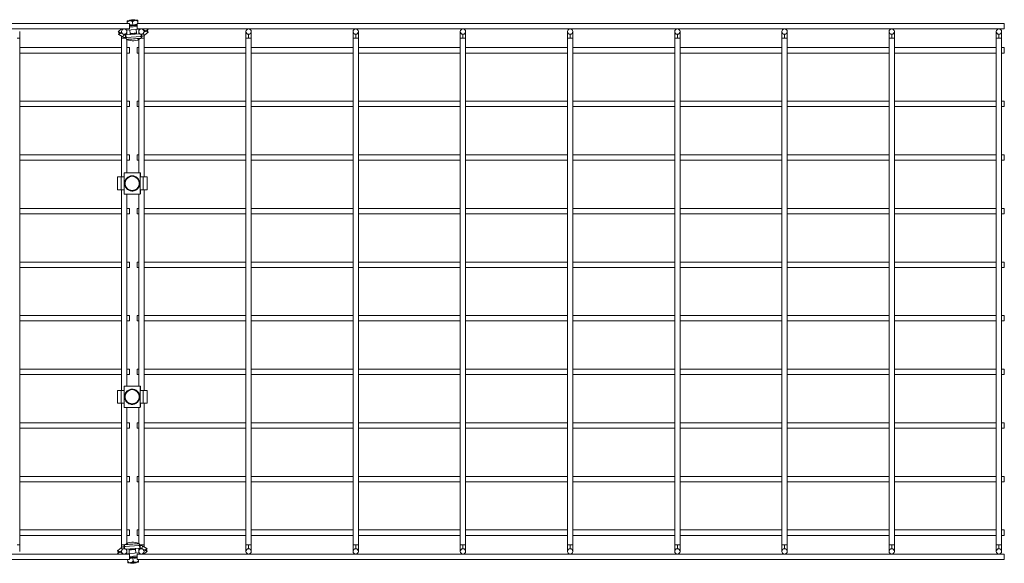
# Model space of a CAD drawing. Header units: millimetres. Extents: x -1743 to 1547, y -1424 to -128.
# Tile 8 of 9: x 629 to 1547, y -1272 to -765. Entities that reach past the tile are written whole.
import ezdxf

# ---------------------------------------------------------------- set-up
doc = ezdxf.new("R2010")
doc.units = ezdxf.units.MM

msp = doc.modelspace()

# ---------------------------------------------------------------- linework, layer by layer
at = {"color": 7, "linetype": 'Continuous', "lineweight": 15}
for p, q in [((731.34, -768.39), (-77.66, -768.39)), ((729.17, -768.39), (729.09, -767.23)), ((731.5, -765.15), (730.99, -765.75)), ((731.34, -773.39), (731.34, -768.39)), ((731.34, -771.74), (738.34, -771.22)), ((734.29, -769.8), (734.08, -766.86)), ((736.97, -765.31), (736.38, -764.8)), ((1547.34, -768.39), (738.34, -768.39)), ((738.34, -768.39), (738.34, -773.39)), ((739.2, -768.39), (739.06, -766.5)), ((1547.34, -773.39), (1547.34, -768.39)), ((-77.66, -773.39), (731.34, -773.39)), ((628.84, -781.89), (628.84, -775.89)), ((721.75, -777.17), (720.77, -775.97)), ((720.96, -778.5), (721.75, -777.17)), ((721.16, -775.66), (723.94, -773.39)), ((721.16, -775.66), (722.74, -777.6)), ((722.67, -776.61), (721.39, -778.76)), ((721.39, -778.76), (724.91, -780.86)), ((722.67, -776.61), (726.19, -778.71)), ((723.94, -776.61), (722.74, -777.6)), ((723.84, -776.7), (723.84, -777.31)), ((723.84, -780.22), (723.84, -781.89)), ((726.19, -778.71), (724.91, -780.86)), ((726.96, -773.47), (726.95, -773.39)), ((727.54, -781.48), (727.36, -778.99)), ((740.99, -777.99), (727.86, -778.95)), ((727.86, -778.95), (728.04, -781.45)), ((742.17, -780.41), (728.04, -781.45)), ((728.39, -774.46), (741.64, -773.49)), ((728.84, -778.88), (728.84, -775.89)), ((731.61, -774.22), (731.88, -777.98)), ((731.9, -778.26), (731.92, -778.49)), ((731.92, -778.49), (733.36, -778.15)), ((731.92, -778.49), (731.93, -778.66)), ((733.36, -778.15), (734.89, -777.94)), ((736.43, -777.93), (737.9, -778.05)), ((737.87, -777.55), (737.59, -773.79)), ((737.9, -778.05), (737.89, -777.82)), ((737.9, -778.05), (737.91, -778.22)), ((738.34, -773.39), (1547.34, -773.39)), ((739.84, -775.89), (739.84, -778.08)), ((742.15, -773.39), (742.16, -773.4)), ((742.52, -778.38), (742.67, -780.38)), ((746.85, -775.83), (744.25, -774.27)), ((744.76, -776.49), (746.78, -774.85)), ((744.84, -776.43), (744.84, -775.89)), ((744.84, -781.89), (744.84, -779.63)), ((748.36, -776.79), (745.18, -779.38)), ((748.36, -776.79), (746.78, -774.85)), ((746.85, -775.83), (748.14, -773.68)), ((748.14, -773.68), (747.64, -773.39)), ((748.56, -773.94), (747.77, -775.27)), ((747.77, -775.27), (748.75, -776.47)), ((839.84, -775.89), (839.84, -781.89)), ((842.34, -781.89), (842.34, -778.39)), ((844.84, -781.89), (844.84, -775.89)), ((939.84, -775.89), (939.84, -781.89)), ((942.34, -781.89), (942.34, -778.39)), ((944.84, -781.89), (944.84, -775.89)), ((1039.84, -775.89), (1039.84, -781.89)), ((1042.34, -781.89), (1042.34, -778.39)), ((1044.84, -781.89), (1044.84, -775.89)), ((1139.84, -775.89), (1139.84, -781.89)), ((1142.34, -781.89), (1142.34, -778.39)), ((1144.84, -781.89), (1144.84, -775.89)), ((1239.84, -775.89), (1239.84, -781.89)), ((1242.34, -781.89), (1242.34, -778.39)), ((1244.84, -781.89), (1244.84, -775.89)), ((1339.84, -775.89), (1339.84, -781.89)), ((1342.34, -781.89), (1342.34, -778.39)), ((1344.84, -781.89), (1344.84, -775.89)), ((1439.84, -775.89), (1439.84, -781.89)), ((1442.34, -781.89), (1442.34, -778.39)), ((1444.84, -781.89), (1444.84, -775.89)), ((1539.84, -775.89), (1539.84, -781.89)), ((1542.34, -781.89), (1542.34, -778.39)), ((1544.84, -781.89), (1544.84, -775.89)), ((628.84, -781.89), (626.34, -781.89)), ((628.84, -1254.89), (628.84, -781.89)), ((726.34, -781.89), (723.84, -781.89)), ((723.84, -781.89), (723.84, -911.56)), ((728.84, -907.56), (728.84, -783.29)), ((739.84, -783.37), (739.84, -907.56)), ((744.84, -781.89), (742.34, -781.89)), ((744.84, -911.56), (744.84, -781.89)), ((842.34, -781.89), (839.84, -781.89)), ((839.84, -781.89), (839.84, -1254.89)), ((844.84, -781.89), (842.34, -781.89)), ((844.84, -1254.89), (844.84, -781.89)), ((942.34, -781.89), (939.84, -781.89)), ((939.84, -781.89), (939.84, -1254.89)), ((944.84, -781.89), (942.34, -781.89)), ((944.84, -1254.89), (944.84, -781.89)), ((1042.34, -781.89), (1039.84, -781.89)), ((1039.84, -781.89), (1039.84, -1254.89)), ((1044.84, -781.89), (1042.34, -781.89)), ((1044.84, -1254.89), (1044.84, -781.89)), ((1142.34, -781.89), (1139.84, -781.89)), ((1139.84, -781.89), (1139.84, -1254.89)), ((1144.84, -781.89), (1142.34, -781.89)), ((1144.84, -1254.89), (1144.84, -781.89)), ((1242.34, -781.89), (1239.84, -781.89)), ((1239.84, -781.89), (1239.84, -1254.89)), ((1244.84, -781.89), (1242.34, -781.89)), ((1244.84, -1254.89), (1244.84, -781.89)), ((1342.34, -781.89), (1339.84, -781.89)), ((1339.84, -781.89), (1339.84, -1254.89)), ((1344.84, -781.89), (1342.34, -781.89)), ((1344.84, -1254.89), (1344.84, -781.89)), ((1442.34, -781.89), (1439.84, -781.89)), ((1439.84, -781.89), (1439.84, -1254.89)), ((1444.84, -781.89), (1442.34, -781.89)), ((1444.84, -1254.89), (1444.84, -781.89)), ((1542.34, -781.89), (1539.84, -781.89)), ((1539.84, -781.89), (1539.84, -1254.89)), ((1544.84, -781.89), (1542.34, -781.89)), ((1544.84, -1254.89), (1544.84, -781.89)), ((723.84, -790.89), (628.84, -790.89)), ((628.84, -795.89), (723.84, -795.89)), ((731.34, -790.89), (728.84, -790.89)), ((728.84, -795.89), (731.34, -795.89)), ((731.34, -795.89), (731.34, -790.89)), ((739.84, -790.89), (738.34, -790.89)), ((738.34, -790.89), (738.34, -795.89)), ((738.34, -795.89), (739.84, -795.89)), ((839.84, -790.89), (744.84, -790.89)), ((744.84, -795.89), (839.84, -795.89)), ((939.84, -790.89), (844.84, -790.89)), ((844.84, -795.89), (939.84, -795.89)), ((1039.84, -790.89), (944.84, -790.89)), ((944.84, -795.89), (1039.84, -795.89)), ((1139.84, -790.89), (1044.84, -790.89)), ((1044.84, -795.89), (1139.84, -795.89)), ((1239.84, -790.89), (1144.84, -790.89)), ((1144.84, -795.89), (1239.84, -795.89)), ((1339.84, -790.89), (1244.84, -790.89)), ((1244.84, -795.89), (1339.84, -795.89)), ((1439.84, -790.89), (1344.84, -790.89)), ((1344.84, -795.89), (1439.84, -795.89)), ((1539.84, -790.89), (1444.84, -790.89)), ((1444.84, -795.89), (1539.84, -795.89)), ((1547.34, -790.89), (1544.84, -790.89)), ((1544.84, -795.89), (1547.34, -795.89)), ((1547.34, -795.89), (1547.34, -790.89)), ((723.84, -840.89), (628.84, -840.89)), ((731.34, -840.89), (728.84, -840.89)), ((731.34, -845.89), (731.34, -840.89)), ((739.84, -840.89), (738.34, -840.89)), ((738.34, -840.89), (738.34, -845.89)), ((839.84, -840.89), (744.84, -840.89)), ((939.84, -840.89), (844.84, -840.89)), ((1039.84, -840.89), (944.84, -840.89)), ((1139.84, -840.89), (1044.84, -840.89)), ((1239.84, -840.89), (1144.84, -840.89)), ((1339.84, -840.89), (1244.84, -840.89)), ((1439.84, -840.89), (1344.84, -840.89)), ((1539.84, -840.89), (1444.84, -840.89)), ((1547.34, -840.89), (1544.84, -840.89)), ((1547.34, -845.89), (1547.34, -840.89)), ((628.84, -845.89), (723.84, -845.89)), ((728.84, -845.89), (731.34, -845.89)), ((738.34, -845.89), (739.84, -845.89)), ((744.84, -845.89), (839.84, -845.89)), ((844.84, -845.89), (939.84, -845.89)), ((944.84, -845.89), (1039.84, -845.89)), ((1044.84, -845.89), (1139.84, -845.89)), ((1144.84, -845.89), (1239.84, -845.89)), ((1244.84, -845.89), (1339.84, -845.89)), ((1344.84, -845.89), (1439.84, -845.89)), ((1444.84, -845.89), (1539.84, -845.89)), ((1544.84, -845.89), (1547.34, -845.89)), ((723.84, -890.89), (628.84, -890.89)), ((731.34, -890.89), (728.84, -890.89)), ((731.34, -895.89), (731.34, -890.89)), ((739.84, -890.89), (738.34, -890.89)), ((738.34, -890.89), (738.34, -895.89)), ((839.84, -890.89), (744.84, -890.89)), ((939.84, -890.89), (844.84, -890.89)), ((1039.84, -890.89), (944.84, -890.89)), ((1139.84, -890.89), (1044.84, -890.89)), ((1239.84, -890.89), (1144.84, -890.89)), ((1339.84, -890.89), (1244.84, -890.89)), ((1439.84, -890.89), (1344.84, -890.89)), ((1539.84, -890.89), (1444.84, -890.89)), ((1547.34, -890.89), (1544.84, -890.89)), ((1547.34, -895.89), (1547.34, -890.89)), ((628.84, -895.89), (723.84, -895.89)), ((728.84, -895.89), (731.34, -895.89)), ((738.34, -895.89), (739.84, -895.89)), ((744.84, -895.89), (839.84, -895.89)), ((844.84, -895.89), (939.84, -895.89)), ((944.84, -895.89), (1039.84, -895.89)), ((1044.84, -895.89), (1139.84, -895.89)), ((1144.84, -895.89), (1239.84, -895.89)), ((1244.84, -895.89), (1339.84, -895.89)), ((1344.84, -895.89), (1439.84, -895.89)), ((1444.84, -895.89), (1539.84, -895.89)), ((1544.84, -895.89), (1547.34, -895.89)), ((726.2, -911.56), (726.2, -908.06)), ((740.85, -907.56), (726.7, -907.56)), ((740.85, -907.56), (740.93, -907.56)), ((741.43, -908.06), (741.35, -908.06)), ((741.35, -908.06), (741.35, -911.56)), ((741.43, -908.06), (741.43, -911.56)), ((719.96, -923.06), (719.96, -912.06)), ((720.36, -911.56), (723.64, -911.56)), ((723.64, -923.56), (723.64, -911.56)), ((723.64, -911.56), (726.2, -911.56)), ((726.2, -923.56), (726.2, -911.56)), ((741.35, -923.56), (741.35, -911.56)), ((741.35, -911.56), (743.96, -911.56)), ((743.96, -923.56), (743.96, -911.56)), ((747.39, -911.56), (743.96, -911.56)), ((747.81, -923.06), (747.81, -912.06)), ((747.89, -923.06), (747.89, -912.06)), ((720.36, -923.56), (723.64, -923.56)), ((726.2, -923.56), (723.64, -923.56)), ((723.84, -923.56), (723.84, -1110.61)), ((726.2, -927.06), (726.2, -923.56)), ((740.85, -927.56), (726.7, -927.56)), ((728.84, -1106.61), (728.84, -927.56)), ((739.84, -927.56), (739.84, -1106.61)), ((740.93, -927.56), (740.85, -927.56)), ((743.96, -923.56), (741.35, -923.56)), ((741.35, -927.06), (741.35, -923.56)), ((741.35, -927.06), (741.43, -927.06)), ((741.43, -927.06), (741.43, -923.56)), ((747.39, -923.56), (743.96, -923.56)), ((744.84, -1110.61), (744.84, -923.56)), ((723.84, -940.89), (628.84, -940.89)), ((628.84, -945.89), (723.84, -945.89)), ((731.34, -940.89), (728.84, -940.89)), ((728.84, -945.89), (731.34, -945.89)), ((731.34, -945.89), (731.34, -940.89)), ((739.84, -940.89), (738.34, -940.89)), ((738.34, -940.89), (738.34, -945.89)), ((738.34, -945.89), (739.84, -945.89)), ((839.84, -940.89), (744.84, -940.89)), ((744.84, -945.89), (839.84, -945.89)), ((939.84, -940.89), (844.84, -940.89)), ((844.84, -945.89), (939.84, -945.89)), ((1039.84, -940.89), (944.84, -940.89)), ((944.84, -945.89), (1039.84, -945.89)), ((1139.84, -940.89), (1044.84, -940.89)), ((1044.84, -945.89), (1139.84, -945.89)), ((1239.84, -940.89), (1144.84, -940.89)), ((1144.84, -945.89), (1239.84, -945.89)), ((1339.84, -940.89), (1244.84, -940.89)), ((1244.84, -945.89), (1339.84, -945.89)), ((1439.84, -940.89), (1344.84, -940.89)), ((1344.84, -945.89), (1439.84, -945.89)), ((1539.84, -940.89), (1444.84, -940.89)), ((1444.84, -945.89), (1539.84, -945.89)), ((1547.34, -940.89), (1544.84, -940.89)), ((1544.84, -945.89), (1547.34, -945.89)), ((1547.34, -945.89), (1547.34, -940.89)), ((723.84, -990.89), (628.84, -990.89)), ((731.34, -990.89), (728.84, -990.89)), ((731.34, -995.89), (731.34, -990.89)), ((739.84, -990.89), (738.34, -990.89)), ((738.34, -990.89), (738.34, -995.89)), ((839.84, -990.89), (744.84, -990.89)), ((939.84, -990.89), (844.84, -990.89)), ((1039.84, -990.89), (944.84, -990.89)), ((1139.84, -990.89), (1044.84, -990.89)), ((1239.84, -990.89), (1144.84, -990.89)), ((1339.84, -990.89), (1244.84, -990.89)), ((1439.84, -990.89), (1344.84, -990.89)), ((1539.84, -990.89), (1444.84, -990.89)), ((1547.34, -990.89), (1544.84, -990.89)), ((1547.34, -995.89), (1547.34, -990.89)), ((628.84, -995.89), (723.84, -995.89)), ((728.84, -995.89), (731.34, -995.89)), ((738.34, -995.89), (739.84, -995.89)), ((744.84, -995.89), (839.84, -995.89)), ((844.84, -995.89), (939.84, -995.89)), ((944.84, -995.89), (1039.84, -995.89)), ((1044.84, -995.89), (1139.84, -995.89)), ((1144.84, -995.89), (1239.84, -995.89)), ((1244.84, -995.89), (1339.84, -995.89)), ((1344.84, -995.89), (1439.84, -995.89)), ((1444.84, -995.89), (1539.84, -995.89)), ((1544.84, -995.89), (1547.34, -995.89)), ((723.84, -1040.89), (628.84, -1040.89)), ((628.84, -1045.89), (723.84, -1045.89)), ((731.34, -1040.89), (728.84, -1040.89)), ((728.84, -1045.89), (731.34, -1045.89)), ((731.34, -1045.89), (731.34, -1040.89)), ((739.84, -1040.89), (738.34, -1040.89)), ((738.34, -1040.89), (738.34, -1045.89)), ((738.34, -1045.89), (739.84, -1045.89)), ((839.84, -1040.89), (744.84, -1040.89)), ((744.84, -1045.89), (839.84, -1045.89)), ((939.84, -1040.89), (844.84, -1040.89)), ((844.84, -1045.89), (939.84, -1045.89)), ((1039.84, -1040.89), (944.84, -1040.89)), ((944.84, -1045.89), (1039.84, -1045.89)), ((1139.84, -1040.89), (1044.84, -1040.89)), ((1044.84, -1045.89), (1139.84, -1045.89)), ((1239.84, -1040.89), (1144.84, -1040.89)), ((1144.84, -1045.89), (1239.84, -1045.89)), ((1339.84, -1040.89), (1244.84, -1040.89)), ((1244.84, -1045.89), (1339.84, -1045.89)), ((1439.84, -1040.89), (1344.84, -1040.89)), ((1344.84, -1045.89), (1439.84, -1045.89)), ((1539.84, -1040.89), (1444.84, -1040.89)), ((1444.84, -1045.89), (1539.84, -1045.89)), ((1547.34, -1040.89), (1544.84, -1040.89)), ((1544.84, -1045.89), (1547.34, -1045.89)), ((1547.34, -1045.89), (1547.34, -1040.89)), ((723.84, -1090.89), (628.84, -1090.89)), ((731.34, -1090.89), (728.84, -1090.89)), ((731.34, -1095.89), (731.34, -1090.89)), ((739.84, -1090.89), (738.34, -1090.89)), ((738.34, -1090.89), (738.34, -1095.89)), ((839.84, -1090.89), (744.84, -1090.89)), ((939.84, -1090.89), (844.84, -1090.89)), ((1039.84, -1090.89), (944.84, -1090.89)), ((1139.84, -1090.89), (1044.84, -1090.89)), ((1239.84, -1090.89), (1144.84, -1090.89)), ((1339.84, -1090.89), (1244.84, -1090.89)), ((1439.84, -1090.89), (1344.84, -1090.89)), ((1539.84, -1090.89), (1444.84, -1090.89)), ((1547.34, -1090.89), (1544.84, -1090.89)), ((1547.34, -1095.89), (1547.34, -1090.89)), ((628.84, -1095.89), (723.84, -1095.89)), ((728.84, -1095.89), (731.34, -1095.89)), ((738.34, -1095.89), (739.84, -1095.89)), ((744.84, -1095.89), (839.84, -1095.89)), ((844.84, -1095.89), (939.84, -1095.89)), ((944.84, -1095.89), (1039.84, -1095.89)), ((1044.84, -1095.89), (1139.84, -1095.89)), ((1144.84, -1095.89), (1239.84, -1095.89)), ((1244.84, -1095.89), (1339.84, -1095.89)), ((1344.84, -1095.89), (1439.84, -1095.89)), ((1444.84, -1095.89), (1539.84, -1095.89)), ((1544.84, -1095.89), (1547.34, -1095.89)), ((719.96, -1111.11), (719.96, -1122.11)), ((720.36, -1110.61), (723.64, -1110.61)), ((723.64, -1110.61), (723.64, -1122.61)), ((723.64, -1110.61), (726.2, -1110.61)), ((726.2, -1107.11), (726.2, -1110.61)), ((726.2, -1110.61), (726.2, -1122.61)), ((726.7, -1106.61), (740.85, -1106.61)), ((740.85, -1106.61), (740.93, -1106.61)), ((741.43, -1107.11), (741.35, -1107.11)), ((741.35, -1107.11), (741.35, -1110.61)), ((741.35, -1110.61), (741.35, -1122.61)), ((741.35, -1110.61), (743.96, -1110.61)), ((741.43, -1107.11), (741.43, -1110.61)), ((743.96, -1110.61), (743.96, -1122.61)), ((747.39, -1110.61), (743.96, -1110.61)), ((747.81, -1111.11), (747.81, -1122.11)), ((747.89, -1111.11), (747.89, -1122.11)), ((720.36, -1122.61), (723.64, -1122.61)), ((726.2, -1122.61), (723.64, -1122.61)), ((723.84, -1122.61), (723.84, -1254.89)), ((726.2, -1126.11), (726.2, -1122.61)), ((726.7, -1126.61), (740.85, -1126.61)), ((728.84, -1253.41), (728.84, -1126.61)), ((739.84, -1126.61), (739.84, -1253.49)), ((740.93, -1126.61), (740.85, -1126.61)), ((743.96, -1122.61), (741.35, -1122.61)), ((741.35, -1122.61), (741.35, -1126.11)), ((741.35, -1126.11), (741.43, -1126.11)), ((741.43, -1122.61), (741.43, -1126.11)), ((747.39, -1122.61), (743.96, -1122.61)), ((744.84, -1254.89), (744.84, -1122.61)), ((723.84, -1140.89), (628.84, -1140.89)), ((628.84, -1145.89), (723.84, -1145.89)), ((731.34, -1140.89), (728.84, -1140.89)), ((728.84, -1145.89), (731.34, -1145.89)), ((731.34, -1145.89), (731.34, -1140.89)), ((739.84, -1140.89), (738.34, -1140.89)), ((738.34, -1140.89), (738.34, -1145.89)), ((738.34, -1145.89), (739.84, -1145.89)), ((839.84, -1140.89), (744.84, -1140.89)), ((744.84, -1145.89), (839.84, -1145.89)), ((939.84, -1140.89), (844.84, -1140.89)), ((844.84, -1145.89), (939.84, -1145.89)), ((1039.84, -1140.89), (944.84, -1140.89)), ((944.84, -1145.89), (1039.84, -1145.89)), ((1139.84, -1140.89), (1044.84, -1140.89)), ((1044.84, -1145.89), (1139.84, -1145.89)), ((1239.84, -1140.89), (1144.84, -1140.89)), ((1144.84, -1145.89), (1239.84, -1145.89)), ((1339.84, -1140.89), (1244.84, -1140.89)), ((1244.84, -1145.89), (1339.84, -1145.89)), ((1439.84, -1140.89), (1344.84, -1140.89)), ((1344.84, -1145.89), (1439.84, -1145.89)), ((1539.84, -1140.89), (1444.84, -1140.89)), ((1444.84, -1145.89), (1539.84, -1145.89)), ((1547.34, -1140.89), (1544.84, -1140.89)), ((1544.84, -1145.89), (1547.34, -1145.89)), ((1547.34, -1145.89), (1547.34, -1140.89)), ((723.84, -1190.89), (628.84, -1190.89)), ((731.34, -1190.89), (728.84, -1190.89)), ((731.34, -1195.89), (731.34, -1190.89)), ((739.84, -1190.89), (738.34, -1190.89)), ((738.34, -1190.89), (738.34, -1195.89)), ((839.84, -1190.89), (744.84, -1190.89)), ((939.84, -1190.89), (844.84, -1190.89)), ((1039.84, -1190.89), (944.84, -1190.89)), ((1139.84, -1190.89), (1044.84, -1190.89)), ((1239.84, -1190.89), (1144.84, -1190.89)), ((1339.84, -1190.89), (1244.84, -1190.89)), ((1439.84, -1190.89), (1344.84, -1190.89)), ((1539.84, -1190.89), (1444.84, -1190.89)), ((1547.34, -1190.89), (1544.84, -1190.89)), ((1547.34, -1195.89), (1547.34, -1190.89)), ((628.84, -1195.89), (723.84, -1195.89)), ((728.84, -1195.89), (731.34, -1195.89)), ((738.34, -1195.89), (739.84, -1195.89)), ((744.84, -1195.89), (839.84, -1195.89)), ((844.84, -1195.89), (939.84, -1195.89)), ((944.84, -1195.89), (1039.84, -1195.89)), ((1044.84, -1195.89), (1139.84, -1195.89)), ((1144.84, -1195.89), (1239.84, -1195.89)), ((1244.84, -1195.89), (1339.84, -1195.89)), ((1344.84, -1195.89), (1439.84, -1195.89)), ((1444.84, -1195.89), (1539.84, -1195.89)), ((1544.84, -1195.89), (1547.34, -1195.89)), ((723.84, -1240.89), (628.84, -1240.89)), ((628.84, -1245.89), (723.84, -1245.89)), ((731.34, -1240.89), (728.84, -1240.89)), ((728.84, -1245.89), (731.34, -1245.89)), ((731.34, -1245.89), (731.34, -1240.89)), ((739.84, -1240.89), (738.34, -1240.89)), ((738.34, -1240.89), (738.34, -1245.89)), ((738.34, -1245.89), (739.84, -1245.89)), ((839.84, -1240.89), (744.84, -1240.89)), ((744.84, -1245.89), (839.84, -1245.89)), ((939.84, -1240.89), (844.84, -1240.89)), ((844.84, -1245.89), (939.84, -1245.89)), ((1039.84, -1240.89), (944.84, -1240.89)), ((944.84, -1245.89), (1039.84, -1245.89)), ((1139.84, -1240.89), (1044.84, -1240.89)), ((1044.84, -1245.89), (1139.84, -1245.89)), ((1239.84, -1240.89), (1144.84, -1240.89)), ((1144.84, -1245.89), (1239.84, -1245.89)), ((1339.84, -1240.89), (1244.84, -1240.89)), ((1244.84, -1245.89), (1339.84, -1245.89)), ((1439.84, -1240.89), (1344.84, -1240.89)), ((1344.84, -1245.89), (1439.84, -1245.89)), ((1539.84, -1240.89), (1444.84, -1240.89)), ((1444.84, -1245.89), (1539.84, -1245.89)), ((1547.34, -1240.89), (1544.84, -1240.89)), ((1544.84, -1245.89), (1547.34, -1245.89)), ((1547.34, -1245.89), (1547.34, -1240.89)), ((626.34, -1254.89), (628.84, -1254.89)), ((628.84, -1260.89), (628.84, -1254.89)), ((720.31, -1260), (723.49, -1257.4)), ((723.84, -1254.89), (723.84, -1257.15)), ((723.84, -1254.89), (726.34, -1254.89)), ((726.16, -1258.4), (726.01, -1256.4)), ((740.63, -1255.33), (726.51, -1256.37)), ((740.81, -1257.83), (727.69, -1258.79)), ((736.76, -1258.29), (735.31, -1258.63)), ((736.76, -1258.29), (736.74, -1258.12)), ((736.77, -1258.52), (736.76, -1258.29)), ((739.84, -1257.9), (739.84, -1260.89)), ((740.81, -1257.83), (740.63, -1255.33)), ((741.13, -1255.3), (741.31, -1257.79)), ((742.34, -1254.89), (744.84, -1254.89)), ((742.48, -1258.07), (743.76, -1255.92)), ((746.01, -1260.17), (742.48, -1258.07)), ((747.29, -1258.02), (743.76, -1255.92)), ((744.84, -1256.56), (744.84, -1254.89)), ((746.01, -1260.17), (747.29, -1258.02)), ((747.72, -1258.28), (746.93, -1259.61)), ((839.84, -1254.89), (839.84, -1260.89)), ((839.84, -1254.89), (842.34, -1254.89)), ((842.34, -1254.89), (844.84, -1254.89)), ((842.34, -1254.89), (842.34, -1258.39)), ((844.84, -1260.89), (844.84, -1254.89)), ((939.84, -1254.89), (939.84, -1260.89)), ((939.84, -1254.89), (942.34, -1254.89)), ((942.34, -1254.89), (944.84, -1254.89)), ((942.34, -1254.89), (942.34, -1258.39)), ((944.84, -1260.89), (944.84, -1254.89)), ((1039.84, -1254.89), (1039.84, -1260.89)), ((1039.84, -1254.89), (1042.34, -1254.89)), ((1042.34, -1254.89), (1042.34, -1258.39)), ((1042.34, -1254.89), (1044.84, -1254.89)), ((1044.84, -1260.89), (1044.84, -1254.89)), ((1139.84, -1254.89), (1139.84, -1260.89)), ((1139.84, -1254.89), (1142.34, -1254.89)), ((1142.34, -1254.89), (1142.34, -1258.39)), ((1142.34, -1254.89), (1144.84, -1254.89)), ((1144.84, -1260.89), (1144.84, -1254.89)), ((1239.84, -1254.89), (1239.84, -1260.89)), ((1239.84, -1254.89), (1242.34, -1254.89)), ((1242.34, -1254.89), (1244.84, -1254.89)), ((1242.34, -1254.89), (1242.34, -1258.39)), ((1244.84, -1260.89), (1244.84, -1254.89)), ((1339.84, -1254.89), (1339.84, -1260.89)), ((1339.84, -1254.89), (1342.34, -1254.89)), ((1342.34, -1254.89), (1344.84, -1254.89)), ((1342.34, -1254.89), (1342.34, -1258.39)), ((1344.84, -1260.89), (1344.84, -1254.89)), ((1439.84, -1254.89), (1439.84, -1260.89)), ((1439.84, -1254.89), (1442.34, -1254.89)), ((1442.34, -1254.89), (1442.34, -1258.39)), ((1442.34, -1254.89), (1444.84, -1254.89)), ((1444.84, -1260.89), (1444.84, -1254.89)), ((1539.84, -1254.89), (1539.84, -1260.89)), ((1539.84, -1254.89), (1542.34, -1254.89)), ((1542.34, -1254.89), (1544.84, -1254.89)), ((1542.34, -1254.89), (1542.34, -1258.39)), ((1544.84, -1260.89), (1544.84, -1254.89)), ((731.34, -1263.39), (-77.66, -1263.39)), ((720.9, -1261.51), (719.93, -1260.31)), ((720.11, -1262.84), (720.9, -1261.51)), ((720.31, -1260), (721.89, -1261.93)), ((721.82, -1260.95), (720.54, -1263.1)), ((720.54, -1263.1), (721.03, -1263.39)), ((721.82, -1260.95), (724.43, -1262.51)), ((723.91, -1260.29), (721.89, -1261.93)), ((723.84, -1260.35), (723.84, -1260.89)), ((726.52, -1263.39), (726.52, -1263.38)), ((727.03, -1263.29), (740.29, -1262.32)), ((728.84, -1260.89), (728.84, -1258.7)), ((730.77, -1258.73), (730.76, -1258.56)), ((732.25, -1258.85), (730.77, -1258.73)), ((730.77, -1258.73), (730.79, -1258.96)), ((730.81, -1259.23), (731.08, -1263)), ((731.34, -1268.39), (731.34, -1263.39)), ((731.34, -1265.48), (738.34, -1264.97)), ((735.31, -1258.63), (733.79, -1258.84)), ((734.38, -1266.98), (734.6, -1269.92)), ((737.07, -1262.56), (736.79, -1258.8)), ((1547.34, -1263.39), (738.34, -1263.39)), ((738.34, -1263.39), (738.34, -1268.39)), ((741.72, -1263.31), (741.72, -1263.39)), ((744.73, -1260.17), (745.94, -1259.19)), ((747.52, -1261.12), (744.74, -1263.39)), ((744.84, -1260.08), (744.84, -1259.47)), ((747.52, -1261.12), (745.94, -1259.19)), ((746.93, -1259.61), (747.9, -1260.81)), ((1547.34, -1268.39), (1547.34, -1263.39)), ((-77.66, -1268.39), (731.34, -1268.39)), ((729.47, -1268.39), (729.61, -1270.28)), ((731.7, -1271.47), (732.3, -1271.99)), ((737.18, -1271.63), (737.69, -1271.03)), ((738.34, -1268.39), (1547.34, -1268.39)), ((739.5, -1268.39), (739.59, -1269.55))]:
    msp.add_line(p, q, dxfattribs=at)
at = {"color": 8, "linetype": 'Continuous', "lineweight": 15}
for p, q in [((724.61, -773.39), (724.95, -773.81)), ((726.34, -778.79), (726.34, -778.39)), ((727.45, -773.39), (727.47, -773.66)), ((741.66, -773.48), (741.65, -773.39)), ((742.17, -780.41), (742.02, -778.37)), ((742.34, -781.89), (742.34, -780.4)), ((743.39, -773.62), (743.53, -773.39)), ((745.18, -779.38), (743.92, -777.83)), ((726.34, -781.89), (726.34, -781.41)), ((728.2, -781.89), (726.34, -781.89)), ((742.34, -781.89), (742.14, -781.89)), ((747.89, -912.06), (747.81, -912.06)), ((747.81, -923.06), (747.89, -923.06)), ((747.89, -1111.11), (747.81, -1111.11)), ((747.81, -1122.11), (747.89, -1122.11)), ((723.49, -1257.4), (724.76, -1258.95)), ((726.34, -1254.89), (726.34, -1256.38)), ((726.34, -1254.89), (726.54, -1254.89)), ((726.51, -1256.37), (726.66, -1258.41)), ((740.48, -1254.89), (742.34, -1254.89)), ((742.34, -1254.89), (742.34, -1255.37)), ((742.34, -1257.99), (742.34, -1258.39)), ((725.28, -1263.16), (725.14, -1263.39)), ((727.01, -1263.3), (727.02, -1263.39)), ((741.22, -1263.39), (741.2, -1263.12)), ((744.07, -1263.39), (743.73, -1262.97))]:
    msp.add_line(p, q, dxfattribs=at)
at = {"color": 7, "linetype": 'Continuous', "lineweight": 15, "flags": 128}
for points in [[(728.99, -765.89), (729.03, -765.89), (729.16, -765.88), (729.37, -765.86), (729.66, -765.84), (730.02, -765.82), (730.45, -765.78), (730.94, -765.75), (731.48, -765.71)], [(731.48, -765.71), (732.07, -765.67), (732.69, -765.62), (733.33, -765.57), (733.98, -765.53), (734.63, -765.48), (735.27, -765.43), (735.89, -765.39), (736.47, -765.34)], [(736.38, -764.8), (736.19, -764.81), (735.66, -764.85), (734.87, -764.91), (733.94, -764.97), (733, -765.04), (732.21, -765.1), (731.68, -765.14), (731.5, -765.15)], [(736.47, -765.34), (737.01, -765.31), (737.5, -765.27), (737.93, -765.24), (738.3, -765.21), (738.59, -765.19), (738.79, -765.17), (738.92, -765.17), (738.96, -765.16)], [(720.77, -775.97), (720.78, -775.97), (720.8, -775.95), (720.84, -775.92), (720.88, -775.88), (720.94, -775.83), (721.01, -775.78), (721.08, -775.72), (721.16, -775.66)], [(721.39, -778.76), (721.3, -778.71), (721.22, -778.66), (721.15, -778.62), (721.08, -778.58), (721.03, -778.55), (720.99, -778.52), (720.96, -778.51), (720.96, -778.5)], [(727.36, -778.99), (727.37, -778.99), (727.4, -778.99), (727.45, -778.98), (727.51, -778.98), (727.58, -778.97), (727.67, -778.97), (727.76, -778.96), (727.86, -778.95)], [(733.36, -778.15), (733.13, -778.17), (732.91, -778.18), (732.71, -778.2), (732.52, -778.21), (732.34, -778.23), (732.18, -778.24), (732.03, -778.25), (731.9, -778.26)], [(732.19, -777.75), (732.31, -777.74), (732.44, -777.73), (732.58, -777.72), (732.74, -777.71), (732.91, -777.7), (733.1, -777.69), (733.29, -777.67), (733.49, -777.66)], [(736.22, -777.46), (736.43, -777.44), (736.62, -777.43), (736.8, -777.41), (736.97, -777.4), (737.13, -777.39), (737.28, -777.38), (737.41, -777.37), (737.52, -777.36)], [(737.89, -777.82), (737.76, -777.83), (737.61, -777.84), (737.45, -777.85), (737.27, -777.86), (737.08, -777.88), (736.87, -777.89), (736.65, -777.91), (736.43, -777.93)], [(742.67, -780.38), (742.66, -780.38), (742.63, -780.38), (742.58, -780.38), (742.52, -780.39), (742.44, -780.39), (742.36, -780.4), (742.26, -780.41), (742.17, -780.41)], [(748.14, -773.68), (748.22, -773.73), (748.3, -773.78), (748.37, -773.83), (748.44, -773.87), (748.49, -773.9), (748.53, -773.92), (748.56, -773.94), (748.56, -773.94)], [(748.75, -776.47), (748.74, -776.48), (748.72, -776.49), (748.68, -776.52), (748.64, -776.56), (748.58, -776.61), (748.51, -776.66), (748.44, -776.72), (748.36, -776.79)], [(728.04, -781.45), (727.95, -781.46), (727.85, -781.46), (727.77, -781.47), (727.69, -781.47), (727.63, -781.48), (727.58, -781.48), (727.55, -781.48), (727.54, -781.48)], [(726.01, -1256.4), (726.02, -1256.4), (726.05, -1256.4), (726.09, -1256.4), (726.16, -1256.39), (726.23, -1256.39), (726.32, -1256.38), (726.41, -1256.37), (726.51, -1256.37)], [(740.63, -1255.33), (740.73, -1255.33), (740.82, -1255.32), (740.91, -1255.31), (740.99, -1255.31), (741.05, -1255.3), (741.09, -1255.3), (741.12, -1255.3), (741.13, -1255.3)], [(741.31, -1257.79), (741.3, -1257.79), (741.28, -1257.79), (741.23, -1257.8), (741.17, -1257.8), (741.09, -1257.81), (741.01, -1257.81), (740.91, -1257.82), (740.81, -1257.83)], [(747.29, -1258.02), (747.37, -1258.07), (747.45, -1258.12), (747.53, -1258.16), (747.59, -1258.2), (747.65, -1258.24), (747.69, -1258.26), (747.71, -1258.27), (747.72, -1258.28)], [(719.93, -1260.31), (719.93, -1260.31), (719.95, -1260.29), (719.99, -1260.26), (720.04, -1260.22), (720.1, -1260.17), (720.16, -1260.12), (720.24, -1260.06), (720.31, -1260)], [(720.54, -1263.1), (720.46, -1263.05), (720.38, -1263), (720.3, -1262.95), (720.24, -1262.92), (720.18, -1262.88), (720.14, -1262.86), (720.12, -1262.85), (720.11, -1262.84)], [(730.79, -1258.96), (730.92, -1258.95), (731.06, -1258.94), (731.23, -1258.93), (731.4, -1258.92), (731.6, -1258.9), (731.8, -1258.89), (732.02, -1258.87), (732.25, -1258.85)], [(732.45, -1259.32), (732.25, -1259.34), (732.06, -1259.35), (731.87, -1259.37), (731.7, -1259.38), (731.54, -1259.39), (731.4, -1259.4), (731.27, -1259.41), (731.15, -1259.42)], [(736.48, -1259.03), (736.37, -1259.04), (736.24, -1259.05), (736.09, -1259.06), (735.93, -1259.07), (735.76, -1259.08), (735.58, -1259.1), (735.38, -1259.11), (735.18, -1259.12)], [(735.31, -1258.63), (735.54, -1258.61), (735.76, -1258.6), (735.97, -1258.58), (736.16, -1258.57), (736.34, -1258.56), (736.5, -1258.54), (736.65, -1258.53), (736.77, -1258.52)], [(747.9, -1260.81), (747.9, -1260.81), (747.87, -1260.83), (747.84, -1260.86), (747.79, -1260.9), (747.73, -1260.95), (747.66, -1261), (747.59, -1261.06), (747.52, -1261.12)], [(732.2, -1271.44), (731.66, -1271.48), (731.17, -1271.51), (730.74, -1271.54), (730.38, -1271.57), (730.09, -1271.59), (729.88, -1271.61), (729.75, -1271.62), (729.71, -1271.62)], [(737.19, -1271.07), (736.61, -1271.11), (735.99, -1271.16), (735.35, -1271.21), (734.7, -1271.25), (734.05, -1271.3), (733.41, -1271.35), (732.79, -1271.39), (732.2, -1271.44)], [(732.3, -1271.99), (732.48, -1271.97), (733.01, -1271.93)], [(733.01, -1271.93), (733.8, -1271.88), (734.74, -1271.81), (735.67, -1271.74), (736.46, -1271.68), (736.99, -1271.64), (737.18, -1271.63)], [(739.68, -1270.89), (739.64, -1270.89), (739.51, -1270.9), (739.3, -1270.92), (739.02, -1270.94), (738.65, -1270.96), (738.22, -1271), (737.73, -1271.03), (737.19, -1271.07)]]:
    msp.add_lwpolyline(points, dxfattribs=at)
at = {"color": 8, "linetype": 'Continuous', "lineweight": 15, "flags": 128}
for points in [[(731.34, -770.63), (732.41, -770.55), (733.94, -770.44), (735.5, -770.33), (737, -770.22), (738.34, -770.12)], [(741.85, -782.21), (741.72, -782.22), (741.23, -782.25), (740.43, -782.31), (739.34, -782.39), (738.03, -782.49), (736.57, -782.59), (735.04, -782.71), (733.52, -782.82), (732.09, -782.92), (730.83, -783.01), (729.81, -783.09), (729.08, -783.14), (728.68, -783.17), (728.61, -783.18)], [(726.82, -1254.57), (726.85, -1254.57), (727.16, -1254.55), (727.81, -1254.5), (728.76, -1254.43)], [(728.76, -1254.43), (729.97, -1254.34), (731.36, -1254.24), (732.86, -1254.13), (734.4, -1254.02), (735.89, -1253.91), (737.24, -1253.81), (738.39, -1253.73), (739.27, -1253.66), (739.84, -1253.62), (740.06, -1253.61), (740.06, -1253.6)], [(738.34, -1266.07), (737, -1266.17), (735.51, -1266.28), (733.95, -1266.4), (732.41, -1266.51), (731.34, -1266.59)]]:
    msp.add_lwpolyline(points, dxfattribs=at)
at = {"color": 7, "linetype": 'Continuous', "lineweight": 15}
for centre in [(733.72, -917.56), (733.72, -1116.61)]:
    msp.add_circle(centre, 6.64, dxfattribs=at)
for centre, radius, start, end in [((726.34, -775.89), 2.5, 90, 270), ((727.22, -777), 2, 239.18308, 274.18308), ((726.34, -775.89), 2.5, 270, 90), ((731.7, -777.8), 0.494, 293.52302, 6.17173), ((732.91, -777.76), 0.591, 319.25676, 10.54677), ((736.81, -777.48), 0.591, 177.82404, 229.10336), ((738.01, -777.34), 0.494, 182.18082, 254.84698), ((742.34, -775.89), 2.5, 90, 270), ((741.31, -781.43), 0.95, 305.0871, 94.18308), ((742.34, -775.89), 2.5, 270, 90), ((742.34, -775.89), 4.5, 274.18308, 309.18308), ((842.34, -775.89), 2.5, 90, 270), ((842.34, -775.89), 2.5, 270, 90), ((942.34, -775.89), 2.5, 90, 270), ((942.34, -775.89), 2.5, 270, 90), ((1042.34, -775.89), 2.5, 90, 270), ((1042.34, -775.89), 2.5, 270, 90), ((1142.34, -775.89), 2.5, 90, 270), ((1142.34, -775.89), 2.5, 270, 90), ((1242.34, -775.89), 2.5, 90, 270), ((1242.34, -775.89), 2.5, 270, 90), ((1342.34, -775.89), 2.5, 90, 270), ((1342.34, -775.89), 2.5, 270, 90), ((1442.34, -775.89), 2.5, 90, 270), ((1442.34, -775.89), 2.5, 270, 90), ((1542.34, -775.89), 2.5, 90, 270), ((1542.34, -775.89), 2.5, 270, 90), ((727.22, -777), 4.5, 239.18308, 274.18308), ((729.04, -782.33), 0.95, 94.18308, 243.27906), ((734.42, -771.63), 12.92, 243.27906, 305.0871), ((726.7, -908.06), 0.5, 90.01712, 180.01362), ((740.85, -908.06), 0.5, 0.00011, 89.98281), ((740.93, -908.06), 0.5, 359.98638, 89.98288), ((720.41, -912.01), 0.459, 97.02129, 185.60248), ((747.35, -912.02), 0.465, 355.3701, 84.4597), ((747.43, -912.01), 0.459, 354.40076, 82.97547), ((720.41, -923.1), 0.459, 174.39397, 262.98227), ((726.7, -927.06), 0.5, 179.98638, 269.98288), ((740.85, -927.06), 0.5, 270.01719, 359.99989), ((740.93, -927.06), 0.5, 270.01712, 0.01362), ((747.35, -923.09), 0.465, 275.53677, 4.63343), ((747.43, -923.1), 0.459, 277.02097, 5.6028), ((720.41, -1111.07), 0.459, 97.01773, 185.60603), ((726.7, -1107.11), 0.5, 90.01376, 180.01699), ((740.85, -1107.11), 0.5, 359.99674, 89.98618), ((740.93, -1107.11), 0.5, 359.98301, 89.98624), ((747.35, -1111.08), 0.465, 355.36657, 84.46323), ((747.43, -1111.07), 0.459, 354.3972, 82.97903), ((720.41, -1122.16), 0.459, 174.39348, 262.98609), ((726.7, -1126.11), 0.5, 179.98638, 269.98288), ((740.85, -1126.11), 0.5, 270.01719, 359.99989), ((740.93, -1126.11), 0.5, 270.01712, 0.01362), ((747.35, -1122.15), 0.465, 275.53303, 4.63381), ((747.43, -1122.16), 0.459, 277.01715, 5.60329), ((726.34, -1260.89), 4.5, 94.18308, 129.18308), ((727.37, -1255.35), 0.95, 125.0871, 274.18308), ((734.25, -1265.15), 12.92, 63.27906, 125.0871), ((739.63, -1254.45), 0.95, 274.18308, 63.27906), ((741.46, -1259.78), 4.5, 59.18308, 94.18308), ((741.46, -1259.78), 2, 59.18308, 94.18308), ((726.34, -1260.89), 2.5, 90, 270), ((726.34, -1260.89), 2.5, 270, 90), ((730.66, -1259.44), 0.493, 2.17048, 74.85367), ((731.86, -1259.3), 0.591, 357.81399, 49.11075), ((735.76, -1259.02), 0.591, 139.26041, 190.54313), ((736.97, -1258.98), 0.494, 113.52185, 186.183), ((742.34, -1260.89), 2.5, 90, 270), ((742.34, -1260.89), 2.5, 270, 90), ((842.34, -1260.89), 2.5, 90, 270), ((842.34, -1260.89), 2.5, 270, 90), ((942.34, -1260.89), 2.5, 90, 270), ((942.34, -1260.89), 2.5, 270, 90), ((1042.34, -1260.89), 2.5, 90, 270), ((1042.34, -1260.89), 2.5, 270, 90), ((1142.34, -1260.89), 2.5, 90, 270), ((1142.34, -1260.89), 2.5, 270, 90), ((1242.34, -1260.89), 2.5, 90, 270), ((1242.34, -1260.89), 2.5, 270, 90), ((1342.34, -1260.89), 2.5, 90, 270), ((1342.34, -1260.89), 2.5, 270, 90), ((1442.34, -1260.89), 2.5, 90, 270), ((1442.34, -1260.89), 2.5, 270, 90), ((1542.34, -1260.89), 2.5, 90, 270), ((1542.34, -1260.89), 2.5, 270, 90)]:
    msp.add_arc(centre, radius, start, end, dxfattribs=at)
for points, knots in [([(729.09, -767.23), (729.07, -767.02), (729.04, -766.53), (729, -765.99), (728.99, -765.92), (728.99, -765.89)], [0, 0, 0, 0, 0.300854, 0.727794, 1, 1, 1, 1]), ([(731.48, -765.71), (731.24, -765.75), (730.61, -765.87), (729.8, -766.46), (729.3, -767), (729.09, -767.23)], [0, 0, 0, 0, 0.259118, 0.686779, 1, 1, 1, 1]), ([(734.08, -766.86), (733.6, -766.49), (732.87, -765.92), (731.93, -765.69), (731.55, -765.71), (731.48, -765.71)], [0, 0, 0, 0, 0.5991853, 0.9279535, 1, 1, 1, 1]), ([(736.47, -765.34), (736.23, -765.39), (735.59, -765.5), (734.79, -766.09), (734.29, -766.63), (734.08, -766.86)], [0, 0, 0, 0, 0.259137, 0.686787, 1, 1, 1, 1]), ([(734.32, -770.17), (734.32, -770.17), (734.32, -770.16), (734.31, -770.11), (734.31, -770.02), (734.3, -769.92), (734.29, -769.84), (734.29, -769.8)], [0, 0, 0, 0, 0.007935, 0.26754, 0.528605, 0.76382, 1, 1, 1, 1]), ([(739.06, -766.5), (738.59, -766.13), (737.86, -765.55), (736.91, -765.33), (736.54, -765.34), (736.47, -765.34)], [0, 0, 0, 0, 0.599192, 0.927964, 1, 1, 1, 1]), ([(738.96, -765.16), (738.97, -765.19), (738.97, -765.26), (739.01, -765.8), (739.05, -766.29), (739.06, -766.5)], [0, 0, 0, 0, 0.272206, 0.699149, 1, 1, 1, 1]), ([(731.89, -778.16), (731.89, -778.16), (731.89, -778.04), (731.92, -777.84), (732.12, -777.78), (732.19, -777.75)], [0, 0, 0, 0, 0.007419, 0.590429, 1, 1, 1, 1]), ([(733.49, -777.66), (733.68, -777.66), (734.13, -777.68), (734.61, -777.84), (734.88, -777.94), (734.89, -777.94)], [0, 0, 0, 0, 0.409572, 0.992582, 1, 1, 1, 1]), ([(734.89, -777.94), (734.89, -777.94), (735.15, -777.8), (735.6, -777.57), (736.04, -777.49), (736.22, -777.46)], [0, 0, 0, 0, 0.0074454, 0.5904342, 1, 1, 1, 1]), ([(734.89, -777.94), (735.33, -777.92), (735.85, -777.9), (736.36, -777.92), (736.43, -777.93)], [0, 0, 0, 0, 0.874411, 1, 1, 1, 1]), ([(737.52, -777.36), (737.6, -777.38), (737.8, -777.41), (737.87, -777.6), (737.88, -777.72), (737.88, -777.72)], [0, 0, 0, 0, 0.409569, 0.99258, 1, 1, 1, 1]), ([(728.73, -922.58), (728.93, -922.77), (729.5, -923.3), (730.6, -923.98), (732.01, -924.5), (733.51, -924.71), (735.01, -924.6), (736.46, -924.18), (737.79, -923.46), (738.93, -922.48), (739.85, -921.28), (740.49, -919.92), (740.84, -918.45), (740.87, -916.94), (740.58, -915.46), (739.99, -914.07), (739.12, -912.84), (738.01, -911.82), (736.71, -911.05), (735.28, -910.57), (733.78, -910.4), (732.28, -910.56), (730.85, -911.02), (729.54, -911.77), (728.42, -912.78), (727.54, -914.01), (726.93, -915.39), (726.63, -916.87), (726.64, -918.38), (726.97, -919.85), (727.59, -921.19), (728.24, -922.08), (728.65, -922.5), (728.73, -922.58)], [0, 0, 0, 0, 0.018872, 0.05246, 0.086091, 0.119722, 0.153352, 0.186983, 0.220611, 0.254241, 0.287872, 0.321503, 0.355135, 0.388767, 0.4224, 0.456032, 0.489665, 0.523299, 0.55693, 0.59056, 0.62419, 0.657821, 0.69145, 0.72508, 0.75871, 0.792341, 0.825972, 0.859604, 0.893236, 0.926869, 0.960502, 0.992392, 1, 1, 1, 1]), ([(738.76, -1111.59), (738.56, -1111.4), (737.99, -1110.87), (736.89, -1110.19), (735.48, -1109.67), (733.98, -1109.46), (732.48, -1109.57), (731.03, -1110), (729.7, -1110.71), (728.56, -1111.69), (727.64, -1112.89), (726.99, -1114.25), (726.65, -1115.72), (726.62, -1117.23), (726.91, -1118.71), (727.5, -1120.1), (728.37, -1121.33), (729.48, -1122.36), (730.78, -1123.12), (732.21, -1123.6), (733.71, -1123.77), (735.21, -1123.62), (736.64, -1123.15), (737.95, -1122.4), (739.07, -1121.39), (739.95, -1120.16), (740.56, -1118.78), (740.86, -1117.3), (740.85, -1115.8), (740.52, -1114.32), (739.9, -1112.98), (739.25, -1112.1), (738.84, -1111.67), (738.76, -1111.59)], [0, 0, 0, 0, 0.018871, 0.052459, 0.08609, 0.119721, 0.153351, 0.186981, 0.220611, 0.254241, 0.287871, 0.321502, 0.355134, 0.388766, 0.4224, 0.456033, 0.489665, 0.523297, 0.556928, 0.59056, 0.62419, 0.657821, 0.691451, 0.725081, 0.758711, 0.79234, 0.825972, 0.859604, 0.893236, 0.926869, 0.960502, 0.992393, 1, 1, 1, 1]), ([(731.15, -1259.42), (731.07, -1259.4), (730.87, -1259.37), (730.8, -1259.18), (730.8, -1259.06), (730.8, -1259.06)], [0, 0, 0, 0, 0.409554, 0.992578, 1, 1, 1, 1]), ([(733.79, -1258.84), (733.34, -1258.86), (732.83, -1258.88), (732.31, -1258.86), (732.25, -1258.85)], [0, 0, 0, 0, 0.874406, 1, 1, 1, 1]), ([(733.79, -1258.84), (733.79, -1258.84), (733.53, -1258.98), (733.08, -1259.21), (732.64, -1259.29), (732.45, -1259.32)], [0, 0, 0, 0, 0.00741, 0.590424, 1, 1, 1, 1]), ([(735.18, -1259.12), (735, -1259.12), (734.54, -1259.1), (734.07, -1258.94), (733.79, -1258.84), (733.79, -1258.84)], [0, 0, 0, 0, 0.409548, 0.992538, 1, 1, 1, 1]), ([(734.38, -1266.98), (734.38, -1266.94), (734.38, -1266.86), (734.37, -1266.76), (734.36, -1266.67), (734.36, -1266.63), (734.36, -1266.61), (734.36, -1266.61)], [0, 0, 0, 0, 0.236099, 0.471316, 0.732452, 0.992123, 1, 1, 1, 1]), ([(736.78, -1258.62), (736.78, -1258.62), (736.79, -1258.74), (736.75, -1258.94), (736.56, -1259), (736.48, -1259.03)], [0, 0, 0, 0, 0.007439, 0.590443, 1, 1, 1, 1]), ([(729.61, -1270.28), (730.09, -1270.65), (730.82, -1271.23), (731.76, -1271.46), (732.14, -1271.44), (732.2, -1271.44)], [0, 0, 0, 0, 0.599191, 0.927954, 1, 1, 1, 1]), ([(729.71, -1271.62), (729.71, -1271.62), (729.71, -1271.61), (729.69, -1271.4), (729.65, -1270.83), (729.62, -1270.38), (729.61, -1270.28)], [0, 0, 0, 0, 0.040757, 0.353455, 0.852116, 1, 1, 1, 1]), ([(732.2, -1271.44), (732.44, -1271.39), (733.08, -1271.28), (733.89, -1270.69), (734.39, -1270.15), (734.6, -1269.92)], [0, 0, 0, 0, 0.259128, 0.686799, 1, 1, 1, 1]), ([(734.6, -1269.92), (735.07, -1270.29), (735.8, -1270.86), (736.75, -1271.09), (737.12, -1271.07), (737.19, -1271.07)], [0, 0, 0, 0, 0.599178, 0.927939, 1, 1, 1, 1]), ([(737.19, -1271.07), (737.43, -1271.03), (738.07, -1270.91), (738.88, -1270.32), (739.38, -1269.78), (739.59, -1269.55)], [0, 0, 0, 0, 0.25911, 0.68679, 1, 1, 1, 1]), ([(739.59, -1269.55), (739.59, -1269.66), (739.63, -1270.1), (739.67, -1270.67), (739.68, -1270.88), (739.68, -1270.89), (739.68, -1270.89)], [0, 0, 0, 0, 0.147874, 0.64654, 0.959243, 1, 1, 1, 1])]:
    msp.add_open_spline(points, degree=3, knots=knots, dxfattribs=at)
at = {"color": 8, "linetype": 'Continuous', "lineweight": 15}
for points, knots in [([(731.34, -769.79), (731.48, -769.77), (732.45, -769.57), (733.45, -769.69), (734.29, -769.8)], [0, 0, 0, 0, 0.151082, 1, 1, 1, 1]), ([(734.32, -770.17), (733.44, -770.07), (732.44, -769.95), (731.45, -770.09), (731.34, -770.1)], [0, 0, 0, 0, 0.883252, 1, 1, 1, 1]), ([(734.29, -769.8), (735.11, -769.59), (736.45, -769.26), (737.81, -769.36), (738.34, -769.4)], [0, 0, 0, 0, 0.614982, 1, 1, 1, 1]), ([(738.34, -769.74), (737.86, -769.7), (737, -769.63), (735.65, -769.82), (734.8, -770.04), (734.32, -770.17)], [0, 0, 0, 0, 0.350295, 0.6296, 1, 1, 1, 1]), ([(731.34, -1267.08), (731.48, -1267.09), (732.01, -1267.13), (733.02, -1266.95), (733.87, -1266.73), (734.36, -1266.61)], [0, 0, 0, 0, 0.139561, 0.509474, 1, 1, 1, 1]), ([(734.38, -1266.98), (733.57, -1267.2), (732.56, -1267.48), (731.53, -1267.42), (731.34, -1267.41)], [0, 0, 0, 0, 0.8142786, 1, 1, 1, 1]), ([(734.36, -1266.61), (735.23, -1266.69), (736.49, -1266.8), (737.82, -1266.65), (738.27, -1266.54), (738.34, -1266.53)], [0, 0, 0, 0, 0.660304, 0.944479, 1, 1, 1, 1]), ([(738.34, -1266.81), (737.86, -1266.91), (736.56, -1267.2), (735.23, -1267.07), (734.38, -1266.98)], [0, 0, 0, 0, 0.367956, 1, 1, 1, 1])]:
    msp.add_open_spline(points, degree=3, knots=knots, dxfattribs=at)

doc.saveas('drawing.dxf')
